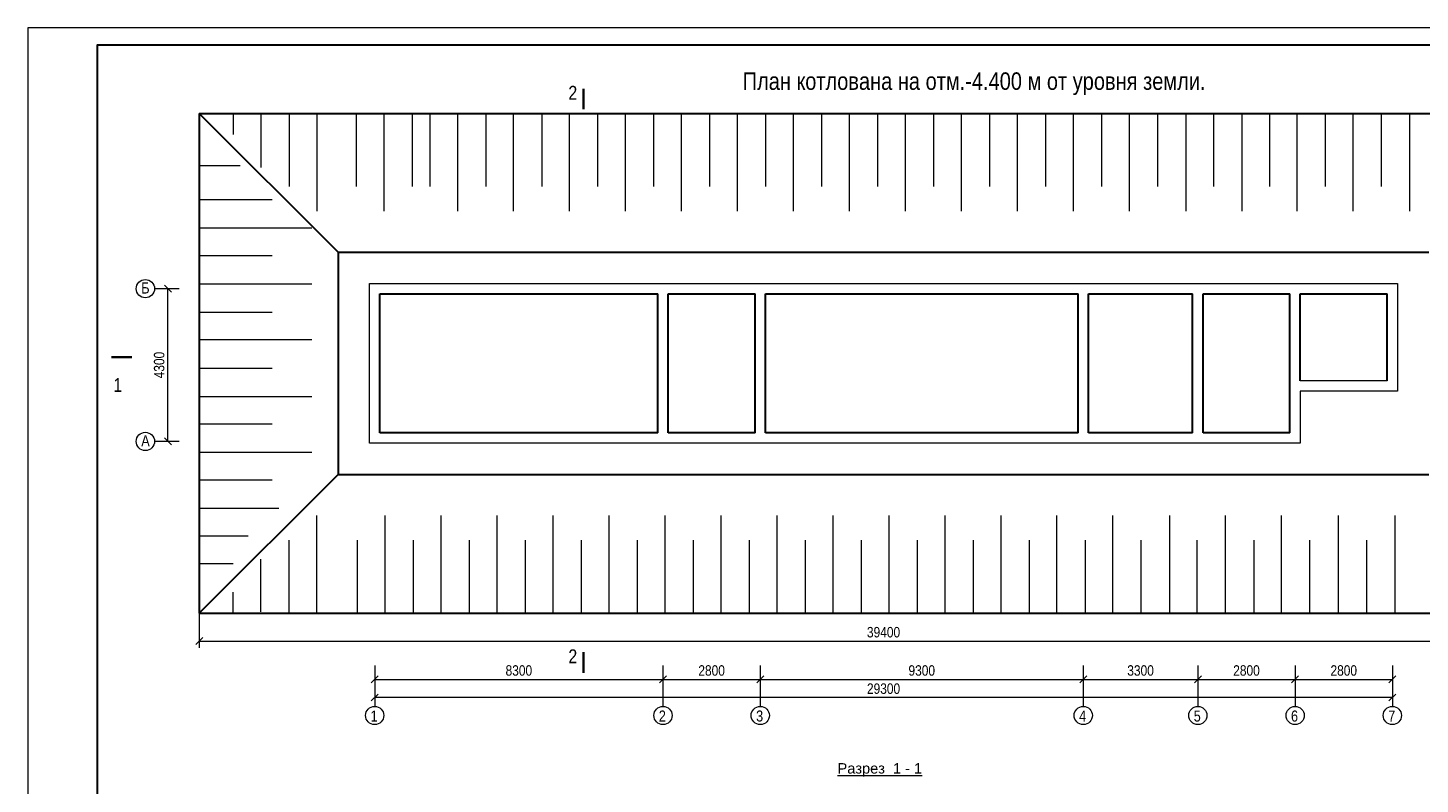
# Model space of a CAD drawing. Extents: x -764262 to 2885205, y 359641 to 616597.
# Tile 74 of 97: x 620656 to 660743, y 472613 to 494402. Entities that reach past the tile are written whole.
import ezdxf
from ezdxf.enums import TextEntityAlignment as Align

# ---------------------------------------------------------------- set-up
doc = ezdxf.new("R2010")
doc.units = 0
doc.header["$LTSCALE"] = 50
doc.header["$MEASUREMENT"] = 0
doc.layers.get('0').update_dxf_attribs({"linetype": 'CONTINUOUS', "lineweight": 15})
doc.layers.get('DEFPOINTS').update_dxf_attribs({"linetype": 'CONTINUOUS'})
doc.layers.add('2D - Общий_Ном._пера__24', color=7, linetype='CONTINUOUS', lineweight=18, true_color=0xd90005)
for name, color, linetype, lineweight in [('DUVAR', 7, 'CONTINUOUS', 25), ('kcd_tx', 7, 'CONTINUOUS', 15), ('YAZI', 7, 'CONTINUOUS', 5)]:
    doc.layers.add(name, color=color, linetype=linetype, lineweight=lineweight)
doc.styles.add('arial', font='ARIALN.TTF')
doc.dimstyles.new('Xikmatillo', dxfattribs={"dimtxt": 300, "dimasz": 200, "dimexe": 200, "dimexo": 0, "dimgap": 100, "dimtad": 1, "dimdec": 0, "dimtxsty": 'arial', "dimblk": 'OBLIQUE', "dimcen": 0, "dimclrd": 7, "dimclre": 7, "dimclrt": 7, "dimadec": 0, "dimazin": 0, "dimtfac": 1, "dimtdec": 0, "dimtmove": 1, "dimatfit": 3, "dimldrblk": 'OBLIQUE', "dimfxl": 200, "dimlwd": 13, "dimlwe": 13, "dimarcsym": 0})

# ---------------------------------------------------------------- blocks, each defined once
blk = doc.blocks.new('_OBLIQUE')
at = {"color": 0, "linetype": 'ByBlock'}
blk.add_line((-0.5, -0.5), (0.5, 0.5), dxfattribs=at)
blk = doc.blocks.new('*D645')
at = {"color": 7, "lineweight": 13, "transparency": 16777216}
for p, q in [((638943, 476033), (638943, 475432)), ((630643, 475798), (630643, 475432)), ((630643, 475632), (638943, 475632))]:
    blk.add_line(p, q, dxfattribs=at)
at = {"layer": 'DEFPOINTS', "color": 0, "transparency": 16777216}
for p in [(638943, 476033), (630643, 475798), (638943, 475632)]:
    blk.add_point(p, dxfattribs=at)
at = {"color": 7, "lineweight": 13, "transparency": 16777216, "xscale": 200, "yscale": 200, "zscale": 200, "rotation": 180}
blk.add_blockref('_OBLIQUE', (630643, 475632), dxfattribs=at)
at = {"color": 7, "lineweight": 13, "transparency": 16777216, "xscale": 200, "yscale": 200, "zscale": 200}
blk.add_blockref('_OBLIQUE', (638943, 475632), dxfattribs=at)
at = {"color": 7, "lineweight": 0, "transparency": 16777216, "insert": (634793, 475886), "char_height": 300, "attachment_point": 5, "style": 'arial'}
blk.add_mtext('8300', dxfattribs=at)
blk = doc.blocks.new('*D646')
at = {"color": 7, "lineweight": 13, "transparency": 16777216}
for p, q in [((638943, 476033), (638943, 475432)), ((641743, 476033), (641743, 475432)), ((638943, 475632), (641743, 475632))]:
    blk.add_line(p, q, dxfattribs=at)
at = {"layer": 'DEFPOINTS', "color": 0, "transparency": 16777216}
for p in [(638943, 476033), (641743, 476033), (641743, 475632)]:
    blk.add_point(p, dxfattribs=at)
at = {"color": 7, "lineweight": 13, "transparency": 16777216, "xscale": 200, "yscale": 200, "zscale": 200, "rotation": 180}
blk.add_blockref('_OBLIQUE', (638943, 475632), dxfattribs=at)
at = {"color": 7, "lineweight": 13, "transparency": 16777216, "xscale": 200, "yscale": 200, "zscale": 200}
blk.add_blockref('_OBLIQUE', (641743, 475632), dxfattribs=at)
at = {"color": 7, "transparency": 16777216, "insert": (640343, 475886), "char_height": 300, "attachment_point": 5, "style": 'arial'}
blk.add_mtext('2800', dxfattribs=at)
blk = doc.blocks.new('*D647')
at = {"color": 7, "lineweight": 13, "transparency": 16777216}
for p, q in [((641743, 476033), (641743, 475432)), ((651043, 476033), (651043, 475432)), ((641743, 475632), (651043, 475632))]:
    blk.add_line(p, q, dxfattribs=at)
at = {"layer": 'DEFPOINTS', "color": 0, "transparency": 16777216}
for p in [(641743, 476033), (651043, 476033), (651043, 475632)]:
    blk.add_point(p, dxfattribs=at)
at = {"color": 7, "lineweight": 13, "transparency": 16777216, "xscale": 200, "yscale": 200, "zscale": 200, "rotation": 180}
blk.add_blockref('_OBLIQUE', (641743, 475632), dxfattribs=at)
at = {"color": 7, "lineweight": 13, "transparency": 16777216, "xscale": 200, "yscale": 200, "zscale": 200}
blk.add_blockref('_OBLIQUE', (651043, 475632), dxfattribs=at)
at = {"color": 7, "transparency": 16777216, "insert": (646393, 475886), "char_height": 300, "attachment_point": 5, "style": 'arial'}
blk.add_mtext('9300', dxfattribs=at)
blk = doc.blocks.new('*D648')
at = {"color": 7, "lineweight": 13, "transparency": 16777216}
for p, q in [((651043, 476033), (651043, 475432)), ((654343, 476033), (654343, 475432)), ((651043, 475632), (654343, 475632))]:
    blk.add_line(p, q, dxfattribs=at)
at = {"layer": 'DEFPOINTS', "color": 0, "transparency": 16777216}
for p in [(651043, 476033), (654343, 476033), (654343, 475632)]:
    blk.add_point(p, dxfattribs=at)
at = {"color": 7, "lineweight": 13, "transparency": 16777216, "xscale": 200, "yscale": 200, "zscale": 200, "rotation": 180}
blk.add_blockref('_OBLIQUE', (651043, 475632), dxfattribs=at)
at = {"color": 7, "lineweight": 13, "transparency": 16777216, "xscale": 200, "yscale": 200, "zscale": 200}
blk.add_blockref('_OBLIQUE', (654343, 475632), dxfattribs=at)
at = {"color": 7, "transparency": 16777216, "insert": (652693, 475886), "char_height": 300, "attachment_point": 5, "style": 'arial'}
blk.add_mtext('3300', dxfattribs=at)
blk = doc.blocks.new('*D649')
at = {"color": 7, "lineweight": 13, "transparency": 16777216}
for p, q in [((654343, 476033), (654343, 475432)), ((657143, 476033), (657143, 475432)), ((654343, 475632), (657143, 475632))]:
    blk.add_line(p, q, dxfattribs=at)
at = {"layer": 'DEFPOINTS', "color": 0, "transparency": 16777216}
for p in [(654343, 476033), (657143, 476033), (657143, 475632)]:
    blk.add_point(p, dxfattribs=at)
at = {"color": 7, "lineweight": 13, "transparency": 16777216, "xscale": 200, "yscale": 200, "zscale": 200, "rotation": 180}
blk.add_blockref('_OBLIQUE', (654343, 475632), dxfattribs=at)
at = {"color": 7, "lineweight": 13, "transparency": 16777216, "xscale": 200, "yscale": 200, "zscale": 200}
blk.add_blockref('_OBLIQUE', (657143, 475632), dxfattribs=at)
at = {"color": 7, "transparency": 16777216, "insert": (655743, 475886), "char_height": 300, "attachment_point": 5, "style": 'arial'}
blk.add_mtext('2800', dxfattribs=at)
blk = doc.blocks.new('*D650')
at = {"color": 7, "lineweight": 13, "transparency": 16777216}
for p, q in [((657143, 476033), (657143, 475432)), ((659943, 476033), (659943, 475432)), ((657143, 475632), (659943, 475632))]:
    blk.add_line(p, q, dxfattribs=at)
at = {"layer": 'DEFPOINTS', "color": 0, "transparency": 16777216}
for p in [(657143, 476033), (659943, 476033), (659943, 475632)]:
    blk.add_point(p, dxfattribs=at)
at = {"color": 7, "lineweight": 13, "transparency": 16777216, "xscale": 200, "yscale": 200, "zscale": 200, "rotation": 180}
blk.add_blockref('_OBLIQUE', (657143, 475632), dxfattribs=at)
at = {"color": 7, "lineweight": 13, "transparency": 16777216, "xscale": 200, "yscale": 200, "zscale": 200}
blk.add_blockref('_OBLIQUE', (659943, 475632), dxfattribs=at)
at = {"color": 7, "transparency": 16777216, "insert": (658543, 475886), "char_height": 300, "attachment_point": 5, "style": 'arial'}
blk.add_mtext('2800', dxfattribs=at)
blk = doc.blocks.new('*D651')
at = {"layer": 'DEFPOINTS', "color": 0, "transparency": 16777216}
for p in [(630643, 475432), (659943, 475432), (630643, 475110)]:
    blk.add_point(p, dxfattribs=at)
at = {"layer": 'kcd_tx', "color": 7, "lineweight": 13, "transparency": 16777216}
for p, q in [((630643, 475432), (630643, 474910)), ((659943, 475432), (659943, 474910)), ((659943, 475110), (630643, 475110))]:
    blk.add_line(p, q, dxfattribs=at)
at = {"layer": 'kcd_tx', "color": 7, "lineweight": 13, "transparency": 16777216, "xscale": 200, "yscale": 200, "zscale": 200, "rotation": 180}
blk.add_blockref('_OBLIQUE', (630643, 475110), dxfattribs=at)
at = {"layer": 'kcd_tx', "color": 7, "lineweight": 13, "transparency": 16777216, "xscale": 200, "yscale": 200, "zscale": 200}
blk.add_blockref('_OBLIQUE', (659943, 475110), dxfattribs=at)
at = {"layer": 'kcd_tx', "color": 7, "transparency": 16777216, "insert": (645293, 475363), "char_height": 300, "attachment_point": 5, "style": 'arial'}
blk.add_mtext('29300', dxfattribs=at)
blk = doc.blocks.new('*D652')
at = {"color": 7, "lineweight": 13, "transparency": 16777216}
for p, q in [((625011, 486887), (624491, 486887)), ((624691, 482487), (624691, 486887)), ((625011, 482487), (624491, 482487))]:
    blk.add_line(p, q, dxfattribs=at)
at = {"layer": 'DEFPOINTS', "color": 0, "transparency": 16777216}
for p in [(624691, 486887), (625011, 486887), (625011, 482487)]:
    blk.add_point(p, dxfattribs=at)
at = {"color": 7, "lineweight": 13, "transparency": 16777216, "xscale": 200, "yscale": 200, "zscale": 200}
for p, rotation in [((624691, 486887), 90), ((624691, 482487), 270)]:
    blk.add_blockref('_OBLIQUE', p, dxfattribs=dict(at, rotation=rotation))
at = {"color": 7, "lineweight": 0, "transparency": 16777216, "insert": (624438, 484687), "char_height": 300, "attachment_point": 5, "rotation": 90, "style": 'arial'}
blk.add_mtext('4300', dxfattribs=at)
blk = doc.blocks.new('*D653')
at = {"layer": 'DEFPOINTS', "color": 0, "transparency": 16777216}
for p in [(625593, 477537), (664993, 477537), (664993, 476736)]:
    blk.add_point(p, dxfattribs=at)
at = {"layer": 'kcd_tx', "color": 7, "lineweight": 13, "transparency": 16777216}
for p, q in [((625593, 477537), (625593, 476536)), ((664993, 477537), (664993, 476536)), ((625593, 476736), (664993, 476736))]:
    blk.add_line(p, q, dxfattribs=at)
at = {"layer": 'kcd_tx', "color": 7, "lineweight": 13, "transparency": 16777216, "xscale": 200, "yscale": 200, "zscale": 200, "rotation": 180}
blk.add_blockref('_OBLIQUE', (625593, 476736), dxfattribs=at)
at = {"layer": 'kcd_tx', "color": 7, "lineweight": 13, "transparency": 16777216, "xscale": 200, "yscale": 200, "zscale": 200}
blk.add_blockref('_OBLIQUE', (664993, 476736), dxfattribs=at)
at = {"layer": 'kcd_tx', "color": 7, "transparency": 16777216, "insert": (645293, 476989), "char_height": 300, "attachment_point": 5, "style": 'arial'}
blk.add_mtext('39400', dxfattribs=at)

msp = doc.modelspace()

# ---------------------------------------------------------------- linework, layer by layer
at = {"lineweight": 30, "ltscale": 100}
for p, q in [((625592.902, 491936.557), (664992.902, 491936.557)), ((625592.902, 491936.557), (625592.902, 477536.557)), ((629592.902, 487936.557), (625592.902, 491936.557)), ((629592.902, 487936.557), (660992.902, 487936.557)), ((629592.902, 487936.557), (629592.902, 481536.557)), ((629592.902, 481536.557), (625592.902, 477536.557)), ((629592.902, 481536.557), (660992.902, 481536.557)), ((625592.902, 477536.557), (664992.902, 477536.557))]:
    msp.add_line(p, q, dxfattribs=at)
for p, q in [((626568.656, 491936.557), (626568.656, 491327.852)), ((627363.755, 491896.949), (627363.755, 490382.956)), ((628180.323, 491936.557), (628180.323, 489835.342)), ((628975.383, 491936.557), (628975.383, 489115.933)), ((630110.744, 491936.557), (630110.744, 489835.342)), ((630905.803, 491936.557), (630905.803, 489115.933)), ((631722.372, 491936.557), (631722.372, 489835.342)), ((632226.688, 491936.557), (632226.688, 489835.342)), ((633021.748, 491936.557), (633021.748, 489115.933)), ((633838.316, 491936.557), (633838.316, 489835.342)), ((634633.376, 491936.557), (634633.376, 489115.933)), ((635449.944, 491936.557), (635449.944, 489835.342)), ((636245.003, 491936.557), (636245.003, 489115.933)), ((637061.571, 491936.557), (637061.571, 489835.342)), ((637856.631, 491936.557), (637856.631, 489115.933)), ((638673.199, 491936.557), (638673.199, 489835.342)), ((639468.259, 491936.557), (639468.259, 489115.933)), ((640284.827, 491936.557), (640284.827, 489835.342)), ((641079.886, 491936.557), (641079.886, 489115.933)), ((641896.454, 491936.557), (641896.454, 489835.342)), ((642691.514, 491936.557), (642691.514, 489115.933)), ((643508.082, 491936.557), (643508.082, 489835.342)), ((644303.142, 491936.557), (644303.142, 489115.933)), ((645119.71, 491936.557), (645119.71, 489835.342)), ((645914.769, 491936.557), (645914.769, 489115.933)), ((646731.337, 491936.557), (646731.337, 489835.342)), ((647526.397, 491936.557), (647526.397, 489115.933)), ((648342.965, 491936.557), (648342.965, 489835.342)), ((649138.025, 491936.557), (649138.025, 489115.933)), ((649954.593, 491936.557), (649954.593, 489835.342)), ((650749.652, 491936.557), (650749.652, 489115.933)), ((651566.22, 491936.557), (651566.22, 489835.342)), ((652361.28, 491936.557), (652361.28, 489115.933)), ((653177.848, 491936.557), (653177.848, 489835.342)), ((653994.416, 491936.557), (653994.416, 489115.933)), ((654789.476, 491936.557), (654789.476, 489835.342)), ((655606.044, 491936.557), (655606.044, 489115.933)), ((656401.103, 491936.557), (656401.103, 489835.342)), ((657196.163, 491936.557), (657196.163, 489115.933)), ((658012.731, 491936.557), (658012.731, 489835.342)), ((658807.791, 491936.557), (658807.791, 489115.933)), ((659624.359, 491936.557), (659624.359, 489835.342)), ((660440.927, 491936.557), (660440.927, 489115.933)), ((625592.902, 490436.884), (626768.49, 490436.884)), ((625592.902, 489458.392), (627694.116, 489458.392)), ((625592.902, 488641.824), (628835.202, 488641.824)), ((625592.902, 487846.765), (627694.116, 487846.765)), ((625592.902, 487030.197), (628835.202, 487030.197)), ((625592.902, 486213.629), (627694.116, 486213.629)), ((625592.902, 485418.569), (628835.202, 485418.569)), ((625592.902, 484602.001), (627694.116, 484602.001)), ((659792.902, 484236.821), (657292.902, 484236.821)), ((625592.902, 483785.433), (628835.202, 483785.433)), ((625592.902, 482990.373), (627694.116, 482990.373)), ((625592.902, 482173.805), (628835.202, 482173.805)), ((625592.902, 481378.746), (627694.116, 481378.746)), ((625592.902, 480562.178), (627886.85, 480562.178)), ((628975.383, 477536.557), (628975.383, 480357.181)), ((630947.124, 477536.557), (630947.124, 480357.181)), ((632558.751, 477536.557), (632558.751, 480357.181)), ((634170.379, 477536.557), (634170.379, 480357.181)), ((635782.007, 477536.557), (635782.007, 480357.181)), ((637393.634, 477536.557), (637393.634, 480357.181)), ((639005.262, 477536.557), (639005.262, 480357.181)), ((640616.89, 477536.557), (640616.89, 480357.181)), ((642228.517, 477536.557), (642228.517, 480357.181)), ((643840.145, 477536.557), (643840.145, 480357.181)), ((645451.773, 477536.557), (645451.773, 480357.181)), ((647063.4, 477536.557), (647063.4, 480357.181)), ((648675.028, 477536.557), (648675.028, 480357.181)), ((650286.656, 477536.557), (650286.656, 480357.181)), ((651898.283, 477536.557), (651898.283, 480357.181)), ((653531.42, 477536.557), (653531.42, 480357.181)), ((655143.047, 477536.557), (655143.047, 480357.181)), ((656754.675, 477536.557), (656754.675, 480357.181)), ((658387.811, 477536.557), (658387.811, 480357.181)), ((660020.947, 477536.557), (660020.947, 480357.181)), ((625592.902, 479767.118), (627001.399, 479767.118)), ((628180.323, 477536.557), (628180.323, 479637.771)), ((630152.064, 477536.557), (630152.064, 479637.771)), ((631763.692, 477536.557), (631763.692, 479637.771)), ((633375.32, 477536.557), (633375.32, 479637.771)), ((634986.947, 477536.557), (634986.947, 479637.771)), ((636598.575, 477536.557), (636598.575, 479637.771)), ((638210.203, 477536.557), (638210.203, 479637.771)), ((639821.83, 477536.557), (639821.83, 479637.771)), ((641433.458, 477536.557), (641433.458, 479637.771)), ((643045.086, 477536.557), (643045.086, 479637.771)), ((644656.713, 477536.557), (644656.713, 479637.771)), ((646268.341, 477536.557), (646268.341, 479637.771)), ((647879.968, 477536.557), (647879.968, 479637.771)), ((649491.596, 477536.557), (649491.596, 479637.771)), ((651103.224, 477536.557), (651103.224, 479637.771)), ((652714.851, 477536.557), (652714.851, 479637.771)), ((654326.479, 477536.557), (654326.479, 479637.771)), ((655959.615, 477536.557), (655959.615, 479637.771)), ((657571.243, 477536.557), (657571.243, 479637.771)), ((659204.379, 477536.557), (659204.379, 479637.771)), ((627363.755, 477576.165), (627363.755, 479090.158)), ((625592.902, 478972.058), (626565.329, 478972.058)), ((626568.656, 477536.557), (626568.656, 478145.262))]:
    msp.add_line(p, q)
at = {"color": 0}
for p, q in [((625011.307, 486886.821), (624304.108, 486886.821)), ((625011.307, 482486.821), (624304.108, 482486.821)), ((630642.902, 476032.75), (630642.902, 474853.471)), ((638942.902, 476032.75), (638942.902, 474853.471)), ((641742.902, 476032.75), (641742.902, 474853.471)), ((651042.902, 476032.75), (651042.902, 474853.471)), ((654342.902, 476032.75), (654342.902, 474853.471)), ((657142.902, 476032.75), (657142.902, 474853.471)), ((659942.902, 476032.75), (659942.902, 474853.471))]:
    msp.add_line(p, q, dxfattribs=at)
msp.add_lwpolyline([(620655.971, 452401.921), (680055.971, 452401.921), (680055.971, 494401.921), (620655.971, 494401.921)], close=True, dxfattribs=at)
at = {"color": 0, "lineweight": 30, "ltscale": 100}
msp.add_lwpolyline([(622655.971, 452901.921), (679555.971, 452901.921), (679555.971, 493901.921), (622655.971, 493901.921)], close=True, dxfattribs=at)
for points in [[(636654.945, 492652.597, 60, 60, 0), (636654.945, 492052.597, 60, 60, 0), (636654.945, 492252.597, 0, 80, 0), (636254.945, 492252.597, 0, 0, 0), (635654.945, 492252.597, 0, 0, 0)], [(623058.443, 484913.495, 60, 60, 0), (623658.443, 484913.495, 60, 60, 0), (623458.443, 484913.495, 0, 80, 0), (623458.443, 484513.495, 0, 0, 0), (623458.443, 483913.495, 0, 0, 0)], [(636654.945, 476417.939, 60, 60, 0), (636654.945, 475817.939, 60, 60, 0), (636654.945, 476017.939, 0, 80, 0), (636254.945, 476017.939, 0, 0, 0), (635654.945, 476017.939, 0, 0, 0)]]:
    msp.add_lwpolyline(points, format="xyseb")
msp.add_lwpolyline([(657292.902, 482436.821), (630492.902, 482436.821), (630492.902, 487036.821), (660092.902, 487036.821), (660092.902, 483936.821), (657292.902, 483936.821), (657292.902, 482436.821)])
for points in [[(638792.902, 486736.821), (630792.902, 486736.821), (630792.902, 482736.821), (638792.902, 482736.821)], [(639092.902, 486736.821), (641592.902, 486736.821), (641592.902, 482736.821), (639092.902, 482736.821)], [(641892.902, 482736.821), (650892.902, 482736.821), (650892.902, 486736.821), (641892.902, 486736.821)], [(651192.902, 486736.821), (654192.902, 486736.821), (654192.902, 482736.821), (651192.902, 482736.821)], [(656992.902, 486736.821), (654492.902, 486736.821), (654492.902, 482736.821), (656992.902, 482736.821)], [(657292.902, 486736.821), (659792.902, 486736.821), (659792.902, 484236.821), (657292.902, 484236.821)]]:
    msp.add_lwpolyline(points, close=True)
at = {"color": 0, "ltscale": 50}
for centre, radius in [((624040.899, 486886.821), 263.209), ((624040.899, 482486.821), 263.209), ((630642.902, 474591.125), 262.346), ((638942.902, 474591.125), 262.346), ((641742.902, 474591.125), 262.346), ((651042.902, 474591.125), 262.346), ((654342.902, 474591.125), 262.346), ((657142.902, 474591.125), 262.346), ((659942.902, 474591.125), 262.346)]:
    msp.add_circle(centre, radius, dxfattribs=at)
at = {"layer": 'DUVAR', "color": 0, "lineweight": 30, "ltscale": 500}
for p, q in [((630792.902, 482736.821), (630792.902, 486736.821)), ((630792.902, 486736.821), (638792.902, 486736.821)), ((638792.902, 482736.821), (638792.902, 486736.821)), ((639092.902, 486736.821), (641592.902, 486736.821)), ((639092.902, 482736.821), (639092.902, 486736.821)), ((641592.902, 482736.821), (641592.902, 486736.821)), ((641892.902, 486736.821), (650892.902, 486736.821)), ((641892.902, 482736.821), (641892.902, 486736.821)), ((650892.902, 482736.821), (650892.902, 486736.821)), ((651192.902, 486736.821), (654192.902, 486736.821)), ((651192.902, 482736.821), (651192.902, 486736.821)), ((654192.902, 482736.821), (654192.902, 486736.821)), ((654492.902, 486736.821), (656992.902, 486736.821)), ((654492.902, 482736.821), (654492.902, 486736.821)), ((656992.902, 482736.821), (656992.902, 486736.821)), ((657292.902, 486736.821), (659792.902, 486736.821)), ((657292.902, 484236.821), (657292.902, 486736.821)), ((659792.902, 484236.821), (659792.902, 486736.821)), ((638792.902, 482736.821), (630792.902, 482736.821)), ((641592.902, 482736.821), (639092.902, 482736.821)), ((650892.902, 482736.821), (641892.902, 482736.821)), ((654192.902, 482736.821), (651192.902, 482736.821)), ((656992.902, 482736.821), (654492.902, 482736.821))]:
    msp.add_line(p, q, dxfattribs=at)

# ---------------------------------------------------------------- texts
at = {"color": 0, "style": 'arial'}
msp.add_text('План котлована на отм.-4.400 м от уровня земли. ', height=503.06285, dxfattribs=at).set_placement((641236.217, 492615.428))
at = {"style": 'arial'}
for s, p in [('2', (636218.953, 492730.066)), ('1', (623119.722, 484313.495)), ('2', (636218.953, 476495.408))]:
    msp.add_text(s, height=400, dxfattribs=at).set_placement(p, align=Align.TOP_LEFT)
at = {"layer": '2D - Общий_Ном._пера__24', "color": 0, "style": 'arial'}
for s, height, p in [('Б', 317.666, (623921.811, 486747.696)), ('А', 317.666, (623921.811, 482347.696)), ('1', 316.624, (630524.204, 474417.639)), ('2', 316.624, (638824.204, 474417.639)), ('3', 316.624, (641624.204, 474417.639)), ('4', 316.624, (650924.204, 474417.639)), ('5', 316.624, (654224.204, 474417.639)), ('6', 316.624, (657024.204, 474417.639)), ('7', 316.624, (659824.204, 474417.639))]:
    msp.add_text(s, height=height, dxfattribs=at).set_placement(p)
at = {"layer": 'YAZI', "color": 0, "insert": (646403.679, 473218.449), "char_height": 300, "width": 2360.63984, "attachment_point": 3, "style": 'arial'}
msp.add_mtext('{\\fArial|b0|i0|c204|p34;\\LРазрез  1 - 1}', dxfattribs=at)

# ---------------------------------------------------------------- dimensions: what is measured, and where the dimension line sits
at = {"color": 0, "lineweight": 0}
dim = msp.add_linear_dim(base=(624690.992, 486886.821), p1=(625011.307, 482486.821), p2=(625011.307, 486886.821), angle=90, text='4300', dimstyle='Xikmatillo', override={"dimtxsty": 'arial'}, dxfattribs=at)
dim.commit()
dim.dimension.update_dxf_attribs({"geometry": '*D652', "text_midpoint": (624437.82, 484686.821)})
dim = msp.add_linear_dim(base=(638942.902, 475632.414), p1=(630642.902, 475797.626), p2=(638942.902, 476032.75), dimstyle='Xikmatillo', dxfattribs=at)
dim.commit()
dim.dimension.update_dxf_attribs({"geometry": '*D645', "text_midpoint": (634792.902, 475885.586)})
at = {"color": 0}
for base, p1, p2, picture, middle in [((641742.902, 475632.414), (638942.902, 476032.75), (641742.902, 476032.75), '*D646', (640342.902, 475885.586)), ((651042.902, 475632.414), (641742.902, 476032.75), (651042.902, 476032.75), '*D647', (646392.902, 475885.586))]:
    dim = msp.add_linear_dim(base=base, p1=p1, p2=p2, dimstyle='Xikmatillo', dxfattribs=at)
    dim.commit()
    dim.dimension.update_dxf_attribs({"geometry": picture, "text_midpoint": middle})
for base, p1, p2, picture, middle in [((654342.902, 475632.414), (651042.902, 476032.75), (654342.902, 476032.75), '*D648', (652692.902, 475885.586)), ((657142.902, 475632.414), (654342.902, 476032.75), (657142.902, 476032.75), '*D649', (655742.902, 475885.586)), ((659942.902, 475632.414), (657142.902, 476032.75), (659942.902, 476032.75), '*D650', (658542.902, 475885.586))]:
    dim = msp.add_linear_dim(base=base, p1=p1, p2=p2, dimstyle='Xikmatillo')
    dim.commit()
    dim.dimension.update_dxf_attribs({"geometry": picture, "text_midpoint": middle})
at = {"layer": 'kcd_tx'}
for base, p1, p2, picture, middle in [((664992.902, 476736.005), (625592.902, 477536.557), (664992.902, 477536.557), '*D653', (645292.902, 476989.177)), ((630642.902, 475110.118), (659942.902, 475432.414), (630642.902, 475432.414), '*D651', (645292.902, 475363.29))]:
    dim = msp.add_linear_dim(base=base, p1=p1, p2=p2, dimstyle='Xikmatillo', dxfattribs=at)
    dim.commit()
    dim.dimension.update_dxf_attribs({"geometry": picture, "text_midpoint": middle})

doc.saveas('drawing.dxf')
